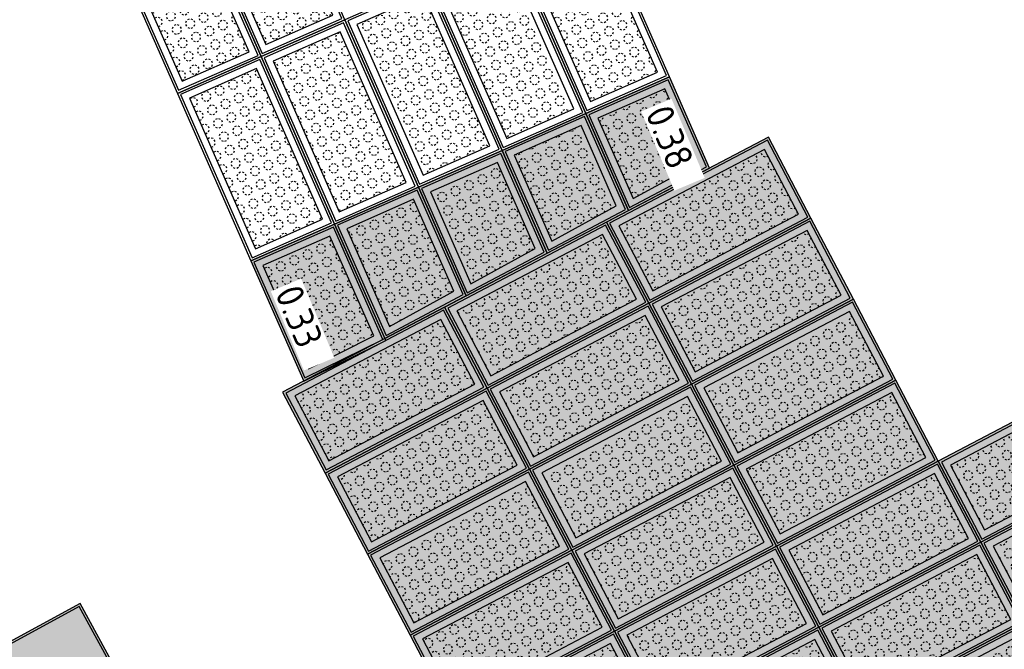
# Model space of a CAD drawing. Header units: metres. Extents: x 5472 to 110055, y 1070 to 521377.
# Tile 11 of 28: x 109171 to 109182, y 521084 to 521091. Entities that reach past the tile are written whole.
import ezdxf

# ---------------------------------------------------------------- set-up
doc = ezdxf.new("R2010")
doc.units = ezdxf.units.M
doc.linetypes.add('VH-OPSLUITBAND-SO', pattern=[10, 4, -2, 2, -2])
doc.linetypes.add('VH-OPSLUITBAND_80X200', pattern=[14, 8, -2, 2, -2])
for name, color, linetype, lineweight in [('B-WE-VH-BEDRIJFSVLOERPLAAT_BETON_SIMBETON-A', 98, 'Continuous', 18), ('N-WE-VH-BEDRIJFSVLOERPLAAT_BETON_SIMBETON-S', 148, 'Continuous', 25), ('N-WE-VH-HOOGTELABEL-T30', 160, 'Continuous', 35), ('N-WE-VH-KANTOPSLUITING_ACHTERKANTBAND-GD', 50, 'Continuous', 50), ('N-WE-VH-KANTOPSLUITING_OPSLUITBAND_100X200-G', 150, 'VH-OPSLUITBAND-SO', 35), ('N-WE-VH-M', 7, 'Continuous', 18)]:
    doc.layers.add(name, color=color, linetype=linetype, lineweight=lineweight)
doc.styles.add('NLCS-ISO', font='NLCS-ISO.ttf')
doc.styles.add('NLCS-ISO-M200-T25', font='NLCS-ISO.ttf', dxfattribs={"height": 0.5})
doc.dimstyles.new('NLCS-M200-T25-PIJL_L2_H2', dxfattribs={"dimscale": 0.2, "dimtxt": 0.5, "dimasz": 2.5, "dimexe": 2, "dimexo": 2, "dimgap": 0.7, "dimtad": 1, "dimrnd": 0.05, "dimzin": 0, "dimdsep": 46, "dimtxsty": 'NLCS-ISO-M200-T25', "dimcen": 0, "dimdle": 2, "dimclrd": 256, "dimclre": 256, "dimclrt": 256, "dimazin": 0, "dimtfac": 1, "dimtofl": 0, "dimtmove": 0, "dimatfit": 3, "dimfxl": 2, "dimfxlon": 1, "dimtfillclr": 256, "dimtolj": 1, "dimtzin": 0, "dimlwd": -1, "dimlwe": -1, "dimarcsym": 0})
pattern_1 = [(180, (0.1899456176, 0.23), (-1.959434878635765e-17, -0.16), [0.0198912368, -0.1401087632]), (135, (0.2223879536, 0.2083227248), (-0.159999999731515, 8.881784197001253e-18), [0.0198912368, -0.2063829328]), (90, (0.23, 0.1700543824), (-0.16, 9.797174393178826e-18), [0.0198912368, -0.1401087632]), (45, (0.2083227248, 0.1376120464), (0, 0.159999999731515), [0.0198912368, -0.2063829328]), (0, (0.1700543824, 0.13), (0, 0.16), [0.0198912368, -0.1401087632]), (315, (0.1376120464, 0.1516772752), (0.159999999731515, -4.440892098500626e-17), [0.0198912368, -0.2063829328]), (270, (0.13, 0.1899456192), (0.16, -2.939152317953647e-17), [0.0198912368, -0.1401087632]), (225, (0.1516772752, 0.2223879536), (-2.664535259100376e-17, -0.159999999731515), [0.0198912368, -0.2063829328])]

# ---------------------------------------------------------------- blocks, each defined once
blk = doc.blocks.new('SVH-SIMBETON_2X1_GRAS_WIT')
h = blk.add_hatch()
h.set_pattern_fill('AVH-SIMBETON GRASPLAAT', color=0, scale=0.16, pattern_type=2)
h.set_pattern_definition(pattern_1)
h.paths.add_polyline_path([(0.1, 0.1), (1.9, 0.1), (1.9, 0.8999999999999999), (0.09999999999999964, 0.9)])
at = {"color": 0}
for points in [[(0, 0), (2, 0), (2, 1), (0, 1)], [(0.02499999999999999, 0.02499999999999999), (1.975, 0.02499999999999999), (1.975, 0.9750000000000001), (0.02500000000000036, 0.975)]]:
    blk.add_lwpolyline(points, close=True, dxfattribs=at)
at = {"layer": 'Defpoints', "color": 0}
blk.add_lwpolyline([(0.1, 0.1), (1.9, 0.1), (1.9, 0.8999999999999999), (0.09999999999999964, 0.9)], close=True, dxfattribs=at)
blk = doc.blocks.new('*U135')
h = blk.add_hatch()
h.set_pattern_fill('AVH-SIMBETON GRASPLAAT', color=0, scale=0.16, pattern_type=2)
h.set_pattern_definition([(180, (-1.561067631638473, 0.23), (-1.959434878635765e-17, -0.16), [0.0198912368, -0.1401087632]), (135, (-1.528625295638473, 0.2083227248), (-0.159999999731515, 8.881784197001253e-18), [0.0198912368, -0.2063829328]), (90, (-1.521013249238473, 0.1700543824), (-0.16, 9.797174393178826e-18), [0.0198912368, -0.1401087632]), (45, (-1.542690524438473, 0.1376120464), (0, 0.159999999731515), [0.0198912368, -0.2063829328]), (0, (-1.580958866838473, 0.13), (0, 0.16), [0.0198912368, -0.1401087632]), (315, (-1.613401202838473, 0.1516772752), (0.159999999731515, -4.440892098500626e-17), [0.0198912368, -0.2063829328]), (270, (-1.621013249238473, 0.1899456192), (0.16, -2.939152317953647e-17), [0.0198912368, -0.1401087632]), (225, (-1.599335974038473, 0.2223879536), (-2.664535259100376e-17, -0.159999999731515), [0.0198912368, -0.2063829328])])
h.paths.add_polyline_path([(0.1, 0.1), (1.05869991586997, 0.1), (0.9902868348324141, 0.8999999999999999), (0.09999999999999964, 0.9)])
at = {"layer": 'B-WE-VH-BEDRIJFSVLOERPLAAT_BETON_SIMBETON-A', "true_color": 0xf7f7f7, "transparency": 33554559}
h = blk.add_hatch(color=7, dxfattribs=at)
h.dxf.hatch_style = 1
h.paths.add_polyline_path([(0, 0), (1.15869991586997, 0), (1.090286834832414, 1), (0, 1)])
at = {"color": 0}
for points in [[(0, 0), (1.15869991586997, 0), (1.090286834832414, 1), (0, 1)], [(0.02499999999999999, 0.02499999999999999), (1.13369991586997, 0.02499999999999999), (1.065286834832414, 0.9750000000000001), (0.02500000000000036, 0.975)]]:
    blk.add_lwpolyline(points, close=True, dxfattribs=at)
at = {"layer": 'Defpoints', "color": 0}
blk.add_lwpolyline([(0.1, 0.1), (1.05869991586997, 0.1), (0.9902868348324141, 0.8999999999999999), (0.09999999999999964, 0.9)], close=True, dxfattribs=at)
blk = doc.blocks.new('*U136')
h = blk.add_hatch()
h.set_pattern_fill('AVH-SIMBETON GRASPLAAT', color=0, scale=0.16, pattern_type=2)
h.set_pattern_definition([(180, (-1.42365246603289, 0.23), (-1.959434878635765e-17, -0.16), [0.0198912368, -0.1401087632]), (135, (-1.39121013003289, 0.2083227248), (-0.159999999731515, 8.881784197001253e-18), [0.0198912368, -0.2063829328]), (90, (-1.38359808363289, 0.1700543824), (-0.16, 9.797174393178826e-18), [0.0198912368, -0.1401087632]), (45, (-1.40527535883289, 0.1376120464), (0, 0.159999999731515), [0.0198912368, -0.2063829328]), (0, (-1.44354370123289, 0.13), (0, 0.16), [0.0198912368, -0.1401087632]), (315, (-1.47598603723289, 0.1516772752), (0.159999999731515, -4.440892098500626e-17), [0.0198912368, -0.2063829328]), (270, (-1.48359808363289, 0.1899456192), (0.16, -2.939152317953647e-17), [0.0198912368, -0.1401087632]), (225, (-1.46192080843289, 0.2223879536), (-2.664535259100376e-17, -0.159999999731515), [0.0198912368, -0.2063829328])])
h.paths.add_polyline_path([(0.1, 0.1), (1.127702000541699, 0.1), (1.058699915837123, 0.8999999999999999), (0.09999999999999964, 0.9)])
at = {"layer": 'B-WE-VH-BEDRIJFSVLOERPLAAT_BETON_SIMBETON-A', "true_color": 0xf7f7f7, "transparency": 33554559}
h = blk.add_hatch(color=7, dxfattribs=at)
h.dxf.hatch_style = 1
h.paths.add_polyline_path([(0, 0), (1.227702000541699, 0), (1.158699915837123, 1), (0, 1)])
at = {"color": 0}
for points in [[(0, 0), (1.227702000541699, 0), (1.158699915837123, 1), (0, 1)], [(0.02499999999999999, 0.02499999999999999), (1.202702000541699, 0.02499999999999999), (1.133699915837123, 0.9750000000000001), (0.02500000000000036, 0.975)]]:
    blk.add_lwpolyline(points, close=True, dxfattribs=at)
at = {"layer": 'Defpoints', "color": 0}
blk.add_lwpolyline([(0.1, 0.1), (1.127702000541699, 0.1), (1.058699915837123, 0.8999999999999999), (0.09999999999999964, 0.9)], close=True, dxfattribs=at)
blk = doc.blocks.new('*U139')
h = blk.add_hatch()
h.set_pattern_fill('AVH-SIMBETON GRASPLAAT', color=0, scale=0.16, pattern_type=2)
h.set_pattern_definition([(180, (-1.285648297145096, 0.23), (-1.959434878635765e-17, -0.16), [0.0198912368, -0.1401087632]), (135, (-1.253205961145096, 0.2083227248), (-0.159999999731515, 8.881784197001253e-18), [0.0198912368, -0.2063829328]), (90, (-1.245593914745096, 0.1700543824), (-0.16, 9.797174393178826e-18), [0.0198912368, -0.1401087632]), (45, (-1.267271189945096, 0.1376120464), (0, 0.159999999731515), [0.0198912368, -0.2063829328]), (0, (-1.305539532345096, 0.13), (0, 0.16), [0.0198912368, -0.1401087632]), (315, (-1.337981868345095, 0.1516772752), (0.159999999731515, -4.440892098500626e-17), [0.0198912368, -0.2063829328]), (270, (-1.345593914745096, 0.1899456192), (0.16, -2.939152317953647e-17), [0.0198912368, -0.1401087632]), (225, (-1.323916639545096, 0.2223879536), (-2.664535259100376e-17, -0.159999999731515), [0.0198912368, -0.2063829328])])
h.paths.add_polyline_path([(0.1, 0.1), (1.196704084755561, 0.1), (1.127702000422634, 0.8999999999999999), (0.09999999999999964, 0.9)])
at = {"layer": 'B-WE-VH-BEDRIJFSVLOERPLAAT_BETON_SIMBETON-A', "true_color": 0xf7f7f7, "transparency": 33554559}
h = blk.add_hatch(color=7, dxfattribs=at)
h.dxf.hatch_style = 1
h.paths.add_polyline_path([(0, 0), (1.296704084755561, 0), (1.227702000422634, 1), (0, 1)])
at = {"color": 0}
for points in [[(0, 0), (1.296704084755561, 0), (1.227702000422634, 1), (0, 1)], [(0.02499999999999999, 0.02499999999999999), (1.271704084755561, 0.02499999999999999), (1.202702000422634, 0.9750000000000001), (0.02500000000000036, 0.975)]]:
    blk.add_lwpolyline(points, close=True, dxfattribs=at)
at = {"layer": 'Defpoints', "color": 0}
blk.add_lwpolyline([(0.1, 0.1), (1.196704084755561, 0.1), (1.127702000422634, 0.8999999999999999), (0.09999999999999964, 0.9)], close=True, dxfattribs=at)
blk = doc.blocks.new('*U138')
h = blk.add_hatch()
h.set_pattern_fill('AVH-SIMBETON GRASPLAAT', color=0, scale=0.16, pattern_type=2)
h.set_pattern_definition([(180, (-1.147644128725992, 0.23), (-1.959434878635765e-17, -0.16), [0.0198912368, -0.1401087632]), (135, (-1.115201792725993, 0.2083227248), (-0.159999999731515, 8.881784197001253e-18), [0.0198912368, -0.2063829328]), (90, (-1.107589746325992, 0.1700543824), (-0.16, 9.797174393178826e-18), [0.0198912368, -0.1401087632]), (45, (-1.129267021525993, 0.1376120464), (0, 0.159999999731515), [0.0198912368, -0.2063829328]), (0, (-1.167535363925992, 0.13), (0, 0.16), [0.0198912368, -0.1401087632]), (315, (-1.199977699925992, 0.1516772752), (0.159999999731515, -4.440892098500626e-17), [0.0198912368, -0.2063829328]), (270, (-1.207589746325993, 0.1899456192), (0.16, -2.939152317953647e-17), [0.0198912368, -0.1401087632]), (225, (-1.185912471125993, 0.2223879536), (-2.664535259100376e-17, -0.159999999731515), [0.0198912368, -0.2063829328])])
h.paths.add_polyline_path([(0.1, 0.1), (1.265706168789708, 0.1), (1.19670408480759, 0.8999999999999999), (0.09999999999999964, 0.9)])
at = {"layer": 'B-WE-VH-BEDRIJFSVLOERPLAAT_BETON_SIMBETON-A', "true_color": 0xf7f7f7, "transparency": 33554559}
h = blk.add_hatch(color=7, dxfattribs=at)
h.dxf.hatch_style = 1
h.paths.add_polyline_path([(0, 0), (1.365706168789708, 0), (1.29670408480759, 1), (0, 1)])
at = {"color": 0}
for points in [[(0, 0), (1.365706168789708, 0), (1.29670408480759, 1), (0, 1)], [(0.02499999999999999, 0.02499999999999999), (1.340706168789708, 0.02499999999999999), (1.27170408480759, 0.9750000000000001), (0.02500000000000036, 0.975)]]:
    blk.add_lwpolyline(points, close=True, dxfattribs=at)
at = {"layer": 'Defpoints', "color": 0}
blk.add_lwpolyline([(0.1, 0.1), (1.265706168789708, 0.1), (1.19670408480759, 0.8999999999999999), (0.09999999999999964, 0.9)], close=True, dxfattribs=at)
blk = doc.blocks.new('*U137')
h = blk.add_hatch()
h.set_pattern_fill('AVH-SIMBETON GRASPLAAT', color=0, scale=0.16, pattern_type=2)
h.set_pattern_definition([(180, (-0.9828554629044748, 0.23), (-1.959434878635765e-17, -0.16), [0.0198912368, -0.1401087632]), (135, (-0.9504131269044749, 0.2083227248), (-0.159999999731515, 8.881784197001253e-18), [0.0198912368, -0.2063829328]), (90, (-0.9428010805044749, 0.1700543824), (-0.16, 9.797174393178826e-18), [0.0198912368, -0.1401087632]), (45, (-0.9644783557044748, 0.1376120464), (0, 0.159999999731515), [0.0198912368, -0.2063829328]), (0, (-1.002746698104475, 0.13), (0, 0.16), [0.0198912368, -0.1401087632]), (315, (-1.035189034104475, 0.1516772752), (0.159999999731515, -4.440892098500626e-17), [0.0198912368, -0.2063829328]), (270, (-1.042801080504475, 0.1899456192), (0.16, -2.939152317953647e-17), [0.0198912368, -0.1401087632]), (225, (-1.021123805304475, 0.2223879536), (-2.664535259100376e-17, -0.159999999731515), [0.0198912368, -0.2063829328])])
h.paths.add_polyline_path([(0.1, 0.1), (1.334708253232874, 0.1), (1.292490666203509, 0.8999999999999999), (0.09999999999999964, 0.9)])
at = {"layer": 'B-WE-VH-BEDRIJFSVLOERPLAAT_BETON_SIMBETON-A', "true_color": 0xf7f7f7, "transparency": 33554559}
h = blk.add_hatch(color=7, dxfattribs=at)
h.dxf.hatch_style = 1
h.paths.add_polyline_path([(0, 0), (1.434708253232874, 0), (1.392490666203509, 1), (0, 1)])
at = {"color": 0}
for points in [[(0, 0), (1.434708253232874, 0), (1.392490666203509, 1), (0, 1)], [(0.02499999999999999, 0.02499999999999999), (1.409708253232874, 0.02499999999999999), (1.367490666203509, 0.9750000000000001), (0.02500000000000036, 0.975)]]:
    blk.add_lwpolyline(points, close=True, dxfattribs=at)
at = {"layer": 'Defpoints', "color": 0}
blk.add_lwpolyline([(0.1, 0.1), (1.334708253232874, 0.1), (1.292490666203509, 0.8999999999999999), (0.09999999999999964, 0.9)], close=True, dxfattribs=at)
blk = doc.blocks.new('SVH-SIMBETON_2X1_GRAS_WIT_PAS')
h = blk.add_hatch()
h.set_pattern_fill('AVH-SIMBETON GRASPLAAT', color=0, scale=0.16, pattern_type=2)
h.set_pattern_definition(pattern_1)
h.paths.add_polyline_path([(0.1, 0.1), (1.9, 0.1), (1.9, 0.8999999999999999), (0.09999999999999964, 0.9)])
at = {"layer": 'B-WE-VH-BEDRIJFSVLOERPLAAT_BETON_SIMBETON-A', "true_color": 0xf7f7f7, "transparency": 33554559}
h = blk.add_hatch(color=7, dxfattribs=at)
h.dxf.hatch_style = 1
h.paths.add_polyline_path([(0, 0), (2, 0), (2, 1), (0, 1)])
at = {"color": 0}
for points in [[(0, 0), (2, 0), (2, 1), (0, 1)], [(0.02499999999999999, 0.02499999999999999), (1.975, 0.02499999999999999), (1.975, 0.9750000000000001), (0.02500000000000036, 0.975)]]:
    blk.add_lwpolyline(points, close=True, dxfattribs=at)
at = {"layer": 'Defpoints', "color": 0}
blk.add_lwpolyline([(0.1, 0.1), (1.9, 0.1), (1.9, 0.8999999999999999), (0.09999999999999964, 0.9)], close=True, dxfattribs=at)
blk = doc.blocks.new('SVH-SIMBETON_2X1_VLAK_ROOD')
at = {"layer": 'B-WE-VH-BEDRIJFSVLOERPLAAT_BETON_SIMBETON-A', "true_color": 0x90504e, "transparency": 33554559}
h = blk.add_hatch(color=15, dxfattribs=at)
h.dxf.hatch_style = 1
h.paths.add_polyline_path([(0, 0), (2, 0), (2, 1), (0, 1)])
at = {"color": 0}
for points in [[(0, 0), (2, 0), (2, 1), (0, 1)], [(0.02499999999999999, 0.02499999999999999), (1.975, 0.02499999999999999), (1.975, 0.9750000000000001), (0.02500000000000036, 0.975)]]:
    blk.add_lwpolyline(points, close=True, dxfattribs=at)
blk = doc.blocks.new('*D251')
at = {"layer": 'Defpoints', "color": 0, "transparency": 16777216}
for p in [(109163.8057669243, 521163.7883093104), (109266.3126511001, 521090.0563570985)]:
    blk.add_point(p, dxfattribs=at)
at = {"layer": 'N-WE-VH-M', "transparency": 16777216}
blk.add_line((109166.833812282, 521161.6102731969), (109164.2116711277, 521163.4963473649), dxfattribs=at)
blk.add_solid([(109164.2603314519, 521163.5639980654), (109164.1630108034, 521163.4286966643), (109163.8057669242, 521163.7883093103)], dxfattribs=at)
at = {"layer": 'N-WE-VH-M', "transparency": 16777216, "insert": (109165.9534241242, 521162.7239345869), "char_height": 0.5, "attachment_point": 5, "rotation": 324.2729958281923, "style": 'NLCS-ISO-M200-T25'}
blk.add_mtext('\\A1;R=126.25', dxfattribs=at)

msp = doc.modelspace()

# ---------------------------------------------------------------- linework, layer by layer
at = {"layer": 'N-WE-VH-KANTOPSLUITING_ACHTERKANTBAND-GD', "linetype": 'VH-OPSLUITBAND_80X200', "lineweight": 18, "transparency": 33554687}
msp.add_lwpolyline([(109175.5920691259, 521098.968124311), (109171.8637064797, 521110.0589018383, 0.09430900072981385), (109199.5001198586, 521090.0561623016)], format="xyb", dxfattribs=at)
at = {"layer": 'N-WE-VH-KANTOPSLUITING_OPSLUITBAND_100X200-G', "transparency": 33554687}
msp.add_arc((109238.2347746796, 521172.6662166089), 91.14031212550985, 223.0403834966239, 244.9265397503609, dxfattribs=at)

# ---------------------------------------------------------------- block references
at = {"layer": 'N-WE-VH-BEDRIJFSVLOERPLAAT_BETON_SIMBETON-S', "transparency": 33554687}
for name, p, rotation in [('SVH-SIMBETON_2X1_GRAS_WIT', (109173.0248013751, 521092.3779553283), 293.7282264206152), ('SVH-SIMBETON_2X1_GRAS_WIT', (109172.10933691, 521091.9755565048), 293.7282264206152), ('SVH-SIMBETON_2X1_GRAS_WIT', (109176.5759924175, 521091.7542228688), 293.7282264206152), ('SVH-SIMBETON_2X1_GRAS_WIT', (109175.6605279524, 521091.3518240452), 293.7282264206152), ('SVH-SIMBETON_2X1_GRAS_WIT', (109174.7450634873, 521090.9494252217), 293.7282264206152), ('SVH-SIMBETON_2X1_GRAS_WIT', (109173.8295990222, 521090.5470263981), 293.7282264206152), ('SVH-SIMBETON_2X1_GRAS_WIT', (109172.9141345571, 521090.1446275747), 293.7282264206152), ('*U135', (109177.3807900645, 521089.9232939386), 293.7282264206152), ('*U136', (109176.4653255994, 521089.520895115), 293.7282264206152), ('SVH-SIMBETON_2X1_GRAS_WIT_PAS', (109178.0725662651, 521087.8516335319), 27.67549787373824), ('*U139', (109175.5498611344, 521089.1184962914), 293.7282264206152), ('*U138', (109174.6343966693, 521088.7160974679), 293.7282264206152), ('*U137', (109173.7189322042, 521088.3136986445), 293.7282264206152), ('SVH-SIMBETON_2X1_GRAS_WIT_PAS', (109176.3013816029, 521086.9227067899), 27.67549787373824), ('SVH-SIMBETON_2X1_GRAS_WIT_PAS', (109178.5370296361, 521086.9660412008), 27.67549787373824), ('SVH-SIMBETON_2X1_GRAS_WIT_PAS', (109176.7658449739, 521086.0371144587), 27.67549787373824), ('SVH-SIMBETON_2X1_GRAS_WIT_PAS', (109179.0014930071, 521086.0804488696), 27.67549787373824), ('SVH-SIMBETON_2X1_GRAS_WIT_PAS', (109174.5301969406, 521085.9937800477), 27.67549787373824), ('SVH-SIMBETON_2X1_GRAS_WIT_PAS', (109179.4659563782, 521085.1948565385), 27.67549787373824), ('SVH-SIMBETON_2X1_GRAS_WIT_PAS', (109181.7016044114, 521085.2381909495), 27.67549787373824), ('SVH-SIMBETON_2X1_GRAS_WIT_PAS', (109174.9946603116, 521085.1081877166), 27.67549787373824), ('SVH-SIMBETON_2X1_GRAS_WIT_PAS', (109177.2303083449, 521085.1515221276), 27.67549787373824), ('SVH-SIMBETON_2X1_GRAS_WIT_PAS', (109179.9304197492, 521084.3092642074), 27.67549787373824), ('SVH-SIMBETON_2X1_GRAS_WIT_PAS', (109182.1660677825, 521084.3525986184), 27.67549787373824), ('SVH-SIMBETON_2X1_GRAS_WIT_PAS', (109175.4591236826, 521084.2225953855), 27.67549787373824), ('SVH-SIMBETON_2X1_GRAS_WIT_PAS', (109177.6947717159, 521084.2659297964), 27.67549787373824), ('SVH-SIMBETON_2X1_GRAS_WIT_PAS', (109175.9235870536, 521083.3370030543), 27.67549787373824), ('SVH-SIMBETON_2X1_GRAS_WIT_PAS', (109178.1592350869, 521083.3803374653), 27.67549787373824), ('SVH-SIMBETON_2X1_GRAS_WIT_PAS', (109180.3948831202, 521083.4236718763), 27.67549787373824), ('SVH-SIMBETON_2X1_VLAK_ROOD', (109171.8494019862, 521084.569922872), 208.5991252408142), ('SVH-SIMBETON_2X1_GRAS_WIT_PAS', (109178.623698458, 521082.4947451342), 27.67549787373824), ('SVH-SIMBETON_2X1_GRAS_WIT_PAS', (109180.8593464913, 521082.5380795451), 27.67549787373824), ('SVH-SIMBETON_2X1_GRAS_WIT_PAS', (109176.3880504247, 521082.4514107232), 27.67549787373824)]:
    msp.add_blockref(name, p, dxfattribs=dict(at, rotation=rotation))

# ---------------------------------------------------------------- next in the draw order: texts
at = {"layer": 'N-WE-VH-HOOGTELABEL-T30', "transparency": 33554687, "char_height": 0.3, "width": 0.8783286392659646, "attachment_point": 7, "rotation": 292.74778075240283, "style": 'NLCS-ISO', "bg_fill": 3, "box_fill_scale": 1.1, "bg_fill_color": 256, "bg_fill_transparency": 0}
for s, insert in [('0.38', (109178.0265503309, 521089.9301974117)), ('0.33', (109173.9754816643, 521087.9643041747))]:
    msp.add_mtext(s, dxfattribs=dict(at, insert=insert))

# ---------------------------------------------------------------- next in the draw order: dimensions: what is measured, and where the dimension line sits
at = {"layer": 'N-WE-VH-M', "transparency": 33554687}
dim = msp.add_radius_dim(center=(109266.3126511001, 521090.0563570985), mpoint=(109163.8057669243, 521163.7883093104), dimstyle='NLCS-M200-T25-PIJL_L2_H2', override={"dimpost": 'R=<>'}, dxfattribs=at)
dim.commit()
dim.dimension.update_dxf_attribs({"geometry": '*D251', "text_midpoint": (109165.7256938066, 521162.4073293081), "dimtype": 164})

doc.saveas('drawing.dxf')
